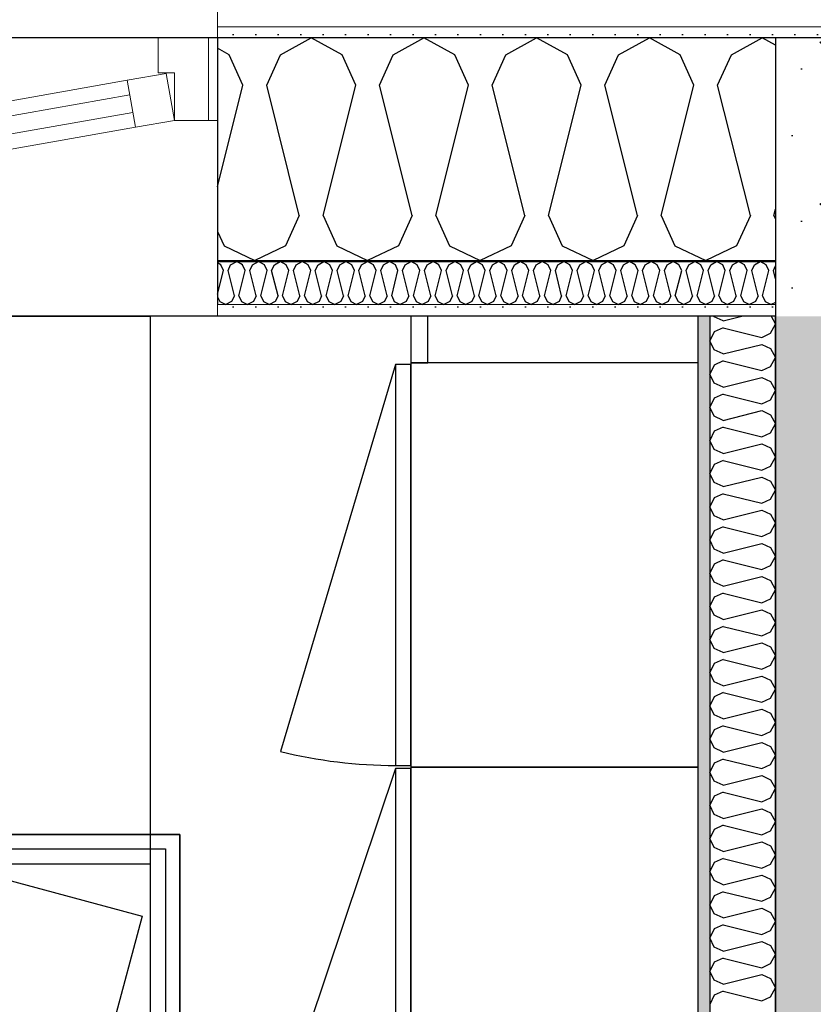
# Model space of a CAD drawing. Header units: millimetres. Extents: x -5000 to 341424, y -9235 to 550260.
# Tile 152 of 236: x 293550 to 294433, y 355615 to 356711. Entities that reach past the tile are written whole.
import ezdxf
from ezdxf.enums import TextEntityAlignment as Align

# ---------------------------------------------------------------- set-up
doc = ezdxf.new("R2010")
doc.units = ezdxf.units.MM
doc.header["$LTSCALE"] = 0.5
doc.header["$MEASUREMENT"] = 0
doc.linetypes.add('Akselinje', pattern=[1500, 1000, -200, 100, -200])
doc.linetypes.add('PLINE', pattern=[0])
for name, color, linetype in [('232- Ikke-bærende yttervegger (Skravur)(Nye konstruksjoner)', 7, 'Continuous'), ('232- Ikke-bærende yttervegger(Nye konstruksjoner)', 7, 'Continuous'), ('242- Ikke-bærende innervegger (Skravur)(Nye konstruksjoner)', 7, 'Continuous'), ('242- Ikke-bærende innervegger(Nye konstruksjoner)', 7, 'Continuous'), ('244- Vinduer_ dører_ foldevegger(Nye konstruksjoner)', 7, 'Continuous'), ('255- Gulvoverflate(Nye konstruksjoner)', 7, 'Continuous'), ('273- Kjøkkeninnredning(Nye konstruksjoner)', 7, 'Continuous'), ('82-- Modullinjer(Nye konstruksjoner)', 7, 'Continuous'), ('842-M___1_50 Målsetting bygning', 7, 'Continuous'), ('842-M___1_50 Målsetting bygning(Nye konstruksjoner)', 7, 'Continuous'), ('862- M___Nettoareal(Nye konstruksjoner)', 7, 'Continuous'), ('862- M___Nettoareal(Polylinje)(Nye konstruksjoner)', 7, 'Continuous'), ('862- M___Nettoareal(Tekst)(Nye konstruksjoner)', 7, 'Continuous')]:
    doc.layers.add(name, color=color, linetype=linetype)
for name, color, linetype, lineweight in [('234- Vinduer_ dører_ porter(Nye konstruksjoner)', 7, 'Continuous', 0), ('235- Utvendig kledning og overflate(Nye konstruksjoner)', 7, 'Continuous', 0), ('236- Innvendig kledning og overflate(Nye konstruksjoner)', 7, 'Continuous', 0)]:
    doc.layers.add(name, color=color, linetype=linetype, lineweight=lineweight)
doc.styles.add('GENERATED_STYLE_1', font='txt')
doc.styles.add('GENERATED_STYLE_3', font='arial.ttf')
doc.styles.add('GENERATED_STYLE_5', font='arial.ttf')
doc.dimstyles.new('GENERATED_STYLE__2', dxfattribs={"dimtxt": 100, "dimasz": 95, "dimexe": 0.18, "dimexo": 0.0625, "dimgap": 0, "dimtad": 1, "dimtih": 1, "dimtoh": 1, "dimdec": 0, "dimzin": 0, "dimdsep": 46, "dimtxsty": 'GENERATED_STYLE_3', "dimblk": 'ARROWHEAD_6', "dimblk1": 'ARROWHEAD_6', "dimblk2": 'ARROWHEAD_6', "dimcen": 0.09, "dimse1": 1, "dimse2": 1, "dimclrd": 256, "dimclre": 256, "dimclrt": 256, "dimadec": 1, "dimazin": 0, "dimtfac": 1, "dimtdec": 4, "dimtmove": 0, "dimatfit": 3, "dimfxl": 1, "dimtolj": 1, "dimtzin": 0, "dimarcsym": 0})
pattern_1 = [(0, (0, 0), (0, 43.30127), [0, -25]), (0, (12.5, 21.65), (0, 43.30127), [0, -25])]
pattern_2 = [(90.00001, (0, 0), (311.76916, 6e-05), [30, -150]), (90.00001, (-155.9, 90), (311.76916, 6e-05), [30, -150]), (150.00001, (0, 0), (155.88452, 270.00004), [30, -150]), (150.00001, (-4e-05, 180), (155.88452, 270.00004), [30, -150]), (210.00001, (-6e-06, 30), (-155.88463, 269.99998), [30, -150]), (210.00001, (-4e-05, 210), (-155.88463, 269.99998), [30, -150]), (90.000012, (-30, -6e-06), (60.000002, 1.2e-05), [0, -60.000002, 0, -90.000004]), (135.000012, (-30, 30), (42.4264, 42.426417), [0, -45.000002, 0, -75.000003])]

# ---------------------------------------------------------------- blocks, each defined once
blk = doc.blocks.new('LEILIGHET 3__2', base_point=(292118.6, 348580.7))
at = {"layer": '862- M___Nettoareal(Polylinje)(Nye konstruksjoner)', "linetype": 'PLINE', "flags": 128}
blk.add_lwpolyline([(294391, 356380.7), (286261, 356380.7), (286261, 348080.7), (289576, 348080.7), (289576, 349780.7), (294391, 349780.7)], close=True, dxfattribs=at)
at = {"layer": '862- M___Nettoareal(Tekst)(Nye konstruksjoner)', "style": 'GENERATED_STYLE_1'}
for tag, p in [('DUMMY_861', (288325.6, 358508)), ('ROOM_NAME', (287588.4, 358458.2)), ('DUMMY_862', (287588.4, 358319.8))]:
    blk.add_attdef(tag, text='', height=100, dxfattribs=at).set_placement(p, align=Align.TOP_LEFT)
blk = doc.blocks.new('STUE__34', base_point=(290949.5, 355025.2))
at = {"layer": '862- M___Nettoareal(Polylinje)(Nye konstruksjoner)', "linetype": 'PLINE', "flags": 128}
blk.add_lwpolyline([(289700, 349780.7), (294305, 349780.7), (294305, 356380.7), (289700, 356380.7), (289700, 355490.7), (289700, 354480.7)], close=True, dxfattribs=at)
at = {"layer": '862- M___Nettoareal(Tekst)(Nye konstruksjoner)', "style": 'GENERATED_STYLE_1'}
for tag, p in [('DUMMY_861', (291186.2, 355213.4)), ('ROOM_NAME', (290712.8, 355163.6)), ('DUMMY_862', (290712.8, 355025.2))]:
    blk.add_attdef(tag, text='', height=100, dxfattribs=at).set_placement(p, align=Align.TOP_LEFT)
blk = doc.blocks.new('*X73')
at = {"layer": '232- Ikke-bærende yttervegger (Skravur)(Nye konstruksjoner)', "linetype": 'PLINE'}
for p, q in [((293773.6, 356437.9), (293770, 356440)), ((293776.6, 356431.4), (293773.6, 356437.9)), ((293781.7, 356431.4), (293784.6, 356437.9)), ((293784.6, 356437.9), (293791.3, 356441.6)), ((293797.9, 356437.9), (293791.3, 356441.6)), ((293800.8, 356431.4), (293797.9, 356437.9)), ((293805.9, 356431.4), (293808.9, 356437.9)), ((293808.9, 356437.9), (293815.5, 356441.6)), ((293822.2, 356437.9), (293815.5, 356441.6)), ((293825.1, 356431.4), (293822.2, 356437.9)), ((293830.2, 356431.4), (293833.2, 356437.9)), ((293833.2, 356437.9), (293839.8, 356441.6)), ((293846.4, 356437.9), (293839.8, 356441.6)), ((293849.4, 356431.4), (293846.4, 356437.9)), ((293854.5, 356431.4), (293857.5, 356437.9)), ((293857.5, 356437.9), (293864.1, 356441.6)), ((293870.7, 356437.9), (293864.1, 356441.6)), ((293873.7, 356431.4), (293870.7, 356437.9)), ((293878.8, 356431.4), (293881.8, 356437.9)), ((293881.8, 356437.9), (293888.4, 356441.6)), ((293895, 356437.9), (293888.4, 356441.6)), ((293898, 356431.4), (293895, 356437.9)), ((293903.1, 356431.4), (293906, 356437.9)), ((293906, 356437.9), (293912.7, 356441.6)), ((293919.3, 356437.9), (293912.7, 356441.6)), ((293922.3, 356431.4), (293919.3, 356437.9)), ((293927.4, 356431.4), (293930.3, 356437.9)), ((293930.3, 356437.9), (293936.9, 356441.6)), ((293943.6, 356437.9), (293936.9, 356441.6)), ((293946.5, 356431.4), (293943.6, 356437.9)), ((293951.6, 356431.4), (293954.6, 356437.9)), ((293954.6, 356437.9), (293961.2, 356441.6)), ((293967.9, 356437.9), (293961.2, 356441.6)), ((293970.8, 356431.4), (293967.9, 356437.9)), ((293975.9, 356431.4), (293978.9, 356437.9)), ((293978.9, 356437.9), (293985.5, 356441.6)), ((293992.1, 356437.9), (293985.5, 356441.6)), ((293995.1, 356431.4), (293992.1, 356437.9)), ((294000.2, 356431.4), (294003.2, 356437.9)), ((294003.2, 356437.9), (294009.8, 356441.6)), ((294016.4, 356437.9), (294009.8, 356441.6)), ((294019.4, 356431.4), (294016.4, 356437.9)), ((294024.5, 356431.4), (294027.4, 356437.9)), ((294027.4, 356437.9), (294034.1, 356441.6)), ((294040.7, 356437.9), (294034.1, 356441.6)), ((294043.7, 356431.4), (294040.7, 356437.9)), ((294048.8, 356431.4), (294051.7, 356437.9)), ((294051.7, 356437.9), (294058.3, 356441.6)), ((294065, 356437.9), (294058.3, 356441.6)), ((294067.9, 356431.4), (294065, 356437.9)), ((294073, 356431.4), (294076, 356437.9)), ((294076, 356437.9), (294082.6, 356441.6)), ((294089.3, 356437.9), (294082.6, 356441.6)), ((294092.2, 356431.4), (294089.3, 356437.9)), ((294097.3, 356431.4), (294100.3, 356437.9)), ((294100.3, 356437.9), (294106.9, 356441.6)), ((294113.5, 356437.9), (294106.9, 356441.6)), ((294116.5, 356431.4), (294113.5, 356437.9)), ((294121.6, 356431.4), (294124.6, 356437.9)), ((294124.6, 356437.9), (294131.2, 356441.6)), ((294137.8, 356437.9), (294131.2, 356441.6)), ((294140.8, 356431.4), (294137.8, 356437.9)), ((294145.9, 356431.4), (294148.8, 356437.9)), ((294148.8, 356437.9), (294155.5, 356441.6)), ((294162.1, 356437.9), (294155.5, 356441.6)), ((294165.1, 356431.4), (294162.1, 356437.9)), ((294170.2, 356431.4), (294173.1, 356437.9)), ((294173.1, 356437.9), (294179.8, 356441.6)), ((294186.4, 356437.9), (294179.8, 356441.6)), ((294189.3, 356431.4), (294186.4, 356437.9)), ((294194.4, 356431.4), (294197.4, 356437.9)), ((294197.4, 356437.9), (294204, 356441.6)), ((294210.7, 356437.9), (294204, 356441.6)), ((294213.6, 356431.4), (294210.7, 356437.9)), ((294218.7, 356431.4), (294221.7, 356437.9)), ((294221.7, 356437.9), (294228.3, 356441.6)), ((294234.9, 356437.9), (294228.3, 356441.6)), ((294237.9, 356431.4), (294234.9, 356437.9)), ((294243, 356431.4), (294246, 356437.9)), ((294246, 356437.9), (294252.6, 356441.6)), ((294259.2, 356437.9), (294252.6, 356441.6)), ((294262.2, 356431.4), (294259.2, 356437.9)), ((294267.3, 356431.4), (294270.3, 356437.9)), ((294270.3, 356437.9), (294276.9, 356441.6)), ((294283.5, 356437.9), (294276.9, 356441.6)), ((294286.5, 356431.4), (294283.5, 356437.9)), ((294291.6, 356431.4), (294294.5, 356437.9)), ((294294.5, 356437.9), (294301.2, 356441.6)), ((294307.8, 356437.9), (294301.2, 356441.6)), ((294310.8, 356431.4), (294307.8, 356437.9)), ((294315.9, 356431.4), (294318.8, 356437.9)), ((294318.8, 356437.9), (294325.4, 356441.6)), ((294332.1, 356437.9), (294325.4, 356441.6)), ((294335, 356431.4), (294332.1, 356437.9)), ((294340.1, 356431.4), (294343.1, 356437.9)), ((294343.1, 356437.9), (294349.7, 356441.6)), ((294356.4, 356437.9), (294349.7, 356441.6)), ((294359.3, 356431.4), (294356.4, 356437.9)), ((294364.4, 356431.4), (294367.4, 356437.9)), ((294367.4, 356437.9), (294374, 356441.6)), ((294380.6, 356437.9), (294374, 356441.6)), ((294383.6, 356431.4), (294380.6, 356437.9)), ((294388.7, 356431.4), (294391, 356436.5)), ((293770, 356405.2), (293776.6, 356431.4)), ((293788.7, 356403.3), (293781.7, 356431.4)), ((293793.8, 356403.3), (293800.8, 356431.4)), ((293813, 356403.3), (293805.9, 356431.4)), ((293818.1, 356403.3), (293825.1, 356431.4)), ((293837.3, 356403.3), (293830.2, 356431.4)), ((293842.4, 356403.3), (293849.4, 356431.4)), ((293861.5, 356403.3), (293854.5, 356431.4)), ((293866.7, 356403.3), (293873.7, 356431.4)), ((293885.8, 356403.3), (293878.8, 356431.4)), ((293890.9, 356403.3), (293898, 356431.4)), ((293910.1, 356403.3), (293903.1, 356431.4)), ((293915.2, 356403.3), (293922.3, 356431.4)), ((293934.4, 356403.3), (293927.4, 356431.4)), ((293939.5, 356403.3), (293946.5, 356431.4)), ((293958.7, 356403.3), (293951.6, 356431.4)), ((293963.8, 356403.3), (293970.8, 356431.4)), ((293983, 356403.3), (293975.9, 356431.4)), ((293988.1, 356403.3), (293995.1, 356431.4)), ((294007.2, 356403.3), (294000.2, 356431.4)), ((294012.3, 356403.3), (294019.4, 356431.4)), ((294031.5, 356403.3), (294024.5, 356431.4)), ((294036.6, 356403.3), (294043.7, 356431.4)), ((294055.8, 356403.3), (294048.8, 356431.4)), ((294060.9, 356403.3), (294067.9, 356431.4)), ((294080.1, 356403.3), (294073, 356431.4)), ((294085.2, 356403.3), (294092.2, 356431.4)), ((294104.4, 356403.3), (294097.3, 356431.4)), ((294109.5, 356403.3), (294116.5, 356431.4)), ((294128.6, 356403.3), (294121.6, 356431.4)), ((294133.7, 356403.3), (294140.8, 356431.4)), ((294152.9, 356403.3), (294145.9, 356431.4)), ((294158, 356403.3), (294165.1, 356431.4)), ((294177.2, 356403.3), (294170.2, 356431.4)), ((294182.3, 356403.3), (294189.3, 356431.4)), ((294201.5, 356403.3), (294194.4, 356431.4)), ((294206.6, 356403.3), (294213.6, 356431.4)), ((294225.8, 356403.3), (294218.7, 356431.4)), ((294230.9, 356403.3), (294237.9, 356431.4)), ((294250, 356403.3), (294243, 356431.4)), ((294255.2, 356403.3), (294262.2, 356431.4)), ((294274.3, 356403.3), (294267.3, 356431.4)), ((294279.4, 356403.3), (294286.5, 356431.4)), ((294298.6, 356403.3), (294291.6, 356431.4)), ((294303.7, 356403.3), (294310.8, 356431.4)), ((294322.9, 356403.3), (294315.9, 356431.4)), ((294328, 356403.3), (294335, 356431.4)), ((294347.2, 356403.3), (294340.1, 356431.4)), ((294352.3, 356403.3), (294359.3, 356431.4)), ((294371.5, 356403.3), (294364.4, 356431.4)), ((294376.6, 356403.3), (294383.6, 356431.4)), ((294391, 356422.2), (294388.7, 356431.4)), ((293788.7, 356403.3), (293785.7, 356396.8)), ((293793.8, 356403.3), (293796.8, 356396.8)), ((293813, 356403.3), (293810, 356396.8)), ((293818.1, 356403.3), (293821, 356396.8)), ((293837.3, 356403.3), (293834.3, 356396.8)), ((293842.4, 356403.3), (293845.3, 356396.8)), ((293861.5, 356403.3), (293858.6, 356396.8)), ((293866.7, 356403.3), (293869.6, 356396.8)), ((293885.8, 356403.3), (293882.9, 356396.8)), ((293890.9, 356403.3), (293893.9, 356396.8)), ((293910.1, 356403.3), (293907.2, 356396.8)), ((293915.2, 356403.3), (293918.2, 356396.8)), ((293934.4, 356403.3), (293931.4, 356396.8)), ((293939.5, 356403.3), (293942.5, 356396.8)), ((293958.7, 356403.3), (293955.7, 356396.8)), ((293963.8, 356403.3), (293966.7, 356396.8)), ((293983, 356403.3), (293980, 356396.8)), ((293988.1, 356403.3), (293991, 356396.8)), ((294007.2, 356403.3), (294004.3, 356396.8)), ((294012.3, 356403.3), (294015.3, 356396.8)), ((294031.5, 356403.3), (294028.6, 356396.8)), ((294036.6, 356403.3), (294039.6, 356396.8)), ((294055.8, 356403.3), (294052.8, 356396.8)), ((294060.9, 356403.3), (294063.9, 356396.8)), ((294080.1, 356403.3), (294077.1, 356396.8)), ((294085.2, 356403.3), (294088.1, 356396.8)), ((294104.4, 356403.3), (294101.4, 356396.8)), ((294109.5, 356403.3), (294112.4, 356396.8)), ((294128.6, 356403.3), (294125.7, 356396.8)), ((294133.7, 356403.3), (294136.7, 356396.8)), ((294152.9, 356403.3), (294150, 356396.8)), ((294158, 356403.3), (294161, 356396.8)), ((294177.2, 356403.3), (294174.2, 356396.8)), ((294182.3, 356403.3), (294185.3, 356396.8)), ((294201.5, 356403.3), (294198.5, 356396.8)), ((294206.6, 356403.3), (294209.5, 356396.8)), ((294225.8, 356403.3), (294222.8, 356396.8)), ((294230.9, 356403.3), (294233.8, 356396.8)), ((294250, 356403.3), (294247.1, 356396.8)), ((294255.2, 356403.3), (294258.1, 356396.8)), ((294274.3, 356403.3), (294271.4, 356396.8)), ((294279.4, 356403.3), (294282.4, 356396.8)), ((294298.6, 356403.3), (294295.7, 356396.8)), ((294303.7, 356403.3), (294306.7, 356396.8)), ((294322.9, 356403.3), (294319.9, 356396.8)), ((294328, 356403.3), (294331, 356396.8)), ((294347.2, 356403.3), (294344.2, 356396.8)), ((294352.3, 356403.3), (294355.2, 356396.8)), ((294371.5, 356403.3), (294368.5, 356396.8)), ((294376.6, 356403.3), (294379.5, 356396.8)), ((293770, 356402.2), (293772.5, 356396.8)), ((293772.5, 356396.8), (293779.1, 356393.6)), ((293785.7, 356396.8), (293779.1, 356393.6)), ((293796.8, 356396.8), (293803.4, 356393.6)), ((293810, 356396.8), (293803.4, 356393.6)), ((293821, 356396.8), (293827.7, 356393.6)), ((293834.3, 356396.8), (293827.7, 356393.6)), ((293845.3, 356396.8), (293852, 356393.6)), ((293858.6, 356396.8), (293852, 356393.6)), ((293869.6, 356396.8), (293876.2, 356393.6)), ((293882.9, 356396.8), (293876.2, 356393.6)), ((293893.9, 356396.8), (293900.5, 356393.6)), ((293907.2, 356396.8), (293900.5, 356393.6)), ((293918.2, 356396.8), (293924.8, 356393.6)), ((293931.4, 356396.8), (293924.8, 356393.6)), ((293942.5, 356396.8), (293949.1, 356393.6)), ((293955.7, 356396.8), (293949.1, 356393.6)), ((293966.7, 356396.8), (293973.4, 356393.6)), ((293980, 356396.8), (293973.4, 356393.6)), ((293991, 356396.8), (293997.6, 356393.6)), ((294004.3, 356396.8), (293997.6, 356393.6)), ((294015.3, 356396.8), (294021.9, 356393.6)), ((294028.6, 356396.8), (294021.9, 356393.6)), ((294039.6, 356396.8), (294046.2, 356393.6)), ((294052.8, 356396.8), (294046.2, 356393.6)), ((294063.9, 356396.8), (294070.5, 356393.6)), ((294077.1, 356396.8), (294070.5, 356393.6)), ((294088.1, 356396.8), (294094.8, 356393.6)), ((294101.4, 356396.8), (294094.8, 356393.6)), ((294112.4, 356396.8), (294119.1, 356393.6)), ((294125.7, 356396.8), (294119.1, 356393.6)), ((294136.7, 356396.8), (294143.3, 356393.6)), ((294150, 356396.8), (294143.3, 356393.6)), ((294161, 356396.8), (294167.6, 356393.6)), ((294174.2, 356396.8), (294167.6, 356393.6)), ((294185.3, 356396.8), (294191.9, 356393.6)), ((294198.5, 356396.8), (294191.9, 356393.6)), ((294209.5, 356396.8), (294216.2, 356393.6)), ((294222.8, 356396.8), (294216.2, 356393.6)), ((294233.8, 356396.8), (294240.5, 356393.6)), ((294247.1, 356396.8), (294240.5, 356393.6)), ((294258.1, 356396.8), (294264.7, 356393.6)), ((294271.4, 356396.8), (294264.7, 356393.6)), ((294282.4, 356396.8), (294289, 356393.6)), ((294295.7, 356396.8), (294289, 356393.6)), ((294306.7, 356396.8), (294313.3, 356393.6)), ((294319.9, 356396.8), (294313.3, 356393.6)), ((294331, 356396.8), (294337.6, 356393.6)), ((294344.2, 356396.8), (294337.6, 356393.6)), ((294355.2, 356396.8), (294361.9, 356393.6)), ((294368.5, 356396.8), (294361.9, 356393.6)), ((294379.5, 356396.8), (294386.1, 356393.6)), ((294391, 356395.9), (294386.1, 356393.6))]:
    blk.add_line(p, q, dxfattribs=at)
blk = doc.blocks.new('*X84')
at = {"layer": '232- Ikke-bærende yttervegger (Skravur)(Nye konstruksjoner)', "linetype": 'PLINE'}
for p, q in [((293840, 356671.5), (293874.2, 356690.6)), ((293908.5, 356671.5), (293874.2, 356690.6)), ((293965.4, 356671.5), (293999.7, 356690.6)), ((294033.9, 356671.5), (293999.7, 356690.6)), ((294090.9, 356671.5), (294125.1, 356690.6)), ((294159.4, 356671.5), (294125.1, 356690.6)), ((294216.3, 356671.5), (294250.6, 356690.6)), ((294284.8, 356671.5), (294250.6, 356690.6)), ((294341.8, 356671.5), (294376, 356690.6)), ((294391, 356682.3), (294376, 356690.6)), ((293783, 356671.5), (293770, 356678.8)), ((293798.3, 356637.9), (293783, 356671.5)), ((293824.7, 356637.9), (293840, 356671.5)), ((293923.8, 356637.9), (293908.5, 356671.5)), ((293950.1, 356637.9), (293965.4, 356671.5)), ((294049.2, 356637.9), (294033.9, 356671.5)), ((294075.6, 356637.9), (294090.9, 356671.5)), ((294174.7, 356637.9), (294159.4, 356671.5)), ((294201, 356637.9), (294216.3, 356671.5)), ((294300.1, 356637.9), (294284.8, 356671.5)), ((294326.5, 356637.9), (294341.8, 356671.5)), ((293770, 356524.7), (293798.3, 356637.9)), ((293861, 356492.5), (293824.7, 356637.9)), ((293887.4, 356492.5), (293923.8, 356637.9)), ((293986.5, 356492.5), (293950.1, 356637.9)), ((294012.8, 356492.5), (294049.2, 356637.9)), ((294111.9, 356492.5), (294075.6, 356637.9)), ((294138.3, 356492.5), (294174.7, 356637.9)), ((294237.4, 356492.5), (294201, 356637.9)), ((294263.8, 356492.5), (294300.1, 356637.9)), ((294362.9, 356492.5), (294326.5, 356637.9)), ((293861, 356492.5), (293845.8, 356458.9)), ((293887.4, 356492.5), (293902.7, 356458.9)), ((293986.5, 356492.5), (293971.2, 356458.9)), ((294012.8, 356492.5), (294028.1, 356458.9)), ((294111.9, 356492.5), (294096.7, 356458.9)), ((294138.3, 356492.5), (294153.6, 356458.9)), ((294237.4, 356492.5), (294222.1, 356458.9)), ((294263.8, 356492.5), (294279, 356458.9)), ((294362.9, 356492.5), (294347.6, 356458.9)), ((294389.2, 356492.5), (294391, 356499.6)), ((294389.2, 356492.5), (294391, 356488.5)), ((293770, 356474.7), (293777.2, 356458.9)), ((293777.2, 356458.9), (293811.5, 356442.6)), ((293845.8, 356458.9), (293811.5, 356442.6)), ((293902.7, 356458.9), (293936.9, 356442.6)), ((293971.2, 356458.9), (293936.9, 356442.6)), ((294028.1, 356458.9), (294062.4, 356442.6)), ((294096.7, 356458.9), (294062.4, 356442.6)), ((294153.6, 356458.9), (294187.9, 356442.6)), ((294222.1, 356458.9), (294187.9, 356442.6)), ((294279, 356458.9), (294313.3, 356442.6)), ((294347.6, 356458.9), (294313.3, 356442.6))]:
    blk.add_line(p, q, dxfattribs=at)
blk = doc.blocks.new('Vindu[6]')
at = {"layer": '234- Vinduer_ dører_ porter(Nye konstruksjoner)', "linetype": 'PLINE'}
for p, q in [((293760, 356690.6), (293704, 356690.6)), ((293704, 356690.6), (293704, 356651.6)), ((293770, 356690.6), (293760, 356690.6)), ((293760, 356690.6), (293760, 356598.6)), ((293712.8, 356650.8), (293669.5, 356643.2)), ((293704, 356651.6), (293722, 356651.6)), ((293722, 356598.6), (293712.8, 356650.8)), ((293722, 356651.6), (293722, 356598.6)), ((293669.5, 356643.2), (292757.5, 356482.4)), ((293669.5, 356643.2), (293678.7, 356591)), ((293672.3, 356627), (292760.4, 356466.2)), ((292763.9, 356446.5), (293675.8, 356607.3)), ((292766.7, 356430.2), (293678.7, 356591)), ((293678.7, 356591), (293722, 356598.6)), ((293722, 356598.6), (293760, 356598.6)), ((293760, 356598.6), (293770, 356598.6)), ((292660, 356380.6), (293770, 356380.6))]:
    blk.add_line(p, q, dxfattribs=at)
at = {"layer": '235- Utvendig kledning og overflate(Nye konstruksjoner)', "linetype": 'PLINE'}
for p, q in [((293770, 356738.6), (293770, 356702.6)), ((293770, 356702.6), (293770, 356690.6))]:
    blk.add_line(p, q, dxfattribs=at)
at = {"layer": '236- Innvendig kledning og overflate(Nye konstruksjoner)', "linetype": 'PLINE'}
for p, q in [((293770, 356442.6), (293770, 356441.6)), ((293770, 356393.6), (293770, 356380.6))]:
    blk.add_line(p, q, dxfattribs=at)
at = {"layer": '244- Vinduer_ dører_ foldevegger(Nye konstruksjoner)', "linetype": 'PLINE'}
for p, q in [((293770, 356690.6), (293770, 356598.6)), ((293770, 356690.6), (293770, 356598.6)), ((293770, 356598.6), (293770, 356442.6)), ((293770, 356441.6), (293770, 356393.6))]:
    blk.add_line(p, q, dxfattribs=at)
blk = doc.blocks.new('Standard grid marker[86]', base_point=(305734.8, 356690.6))
at = {"layer": '82-- Modullinjer(Nye konstruksjoner)', "linetype": 'Akselinje'}
blk.add_line((305534.8, 356690.6), (271734.8, 356690.6), dxfattribs=at)
at = {"layer": '82-- Modullinjer(Nye konstruksjoner)', "style": 'GENERATED_STYLE_5'}
for tag, p in [('AC_MarkerText_1_1', (271409.8, 356744.3)), ('AC_MarkerText_1_0', (305859.8, 356744.3))]:
    blk.add_attdef(tag, text='', height=100, rotation=360, dxfattribs=at).set_placement(p, align=Align.TOP_CENTER)
blk = doc.blocks.new('7.06.01 Worktop[167]', base_point=(293695, 355770.7))
at = {"layer": '273- Kjøkkeninnredning(Nye konstruksjoner)', "linetype": 'PLINE'}
for p, q in [((291001, 356380.7), (293695, 356380.7)), ((293695, 356380.7), (293695, 355770.7)), ((293695, 355770.7), (291001, 355770.7))]:
    blk.add_line(p, q, dxfattribs=at)
blk = doc.blocks.new('7.06.01 Worktop[168]', base_point=(293695, 356380.7))
at = {"layer": '273- Kjøkkeninnredning(Nye konstruksjoner)', "linetype": 'PLINE'}
for p, q in [((293695, 356380.7), (293695, 354681.7)), ((294305, 356380.7), (293695, 356380.7)), ((294305, 354681.7), (294305, 356380.7))]:
    blk.add_line(p, q, dxfattribs=at)
blk = doc.blocks.new('7.01.10 Corner bench 90[201]', base_point=(293405, 356380.7))
at = {"layer": '273- Kjøkkeninnredning(Nye konstruksjoner)', "linetype": 'PLINE'}
for p, q in [((294305, 356380.7), (293405, 356380.7)), ((294305, 355480.7), (294305, 356380.7)), ((293405, 355803.7), (293728, 355803.7)), ((293728, 355803.7), (293407, 355803.7)), ((293728, 355803.7), (293728, 355480.7)), ((293728, 355482.7), (293728, 355803.7)), ((293407, 355787.7), (293712, 355787.7)), ((293407, 355787.6), (293686, 355712.8)), ((293712, 355787.7), (293712, 355482.7)), ((293686, 355712.8), (293611.2, 355433.6))]:
    blk.add_line(p, q, dxfattribs=at)
blk = doc.blocks.new('7.04.01 Top Cabinet with 1 door[228]', base_point=(293985, 356328.7))
at = {"layer": '273- Kjøkkeninnredning(Nye konstruksjoner)', "linetype": 'PLINE'}
blk.add_line((293968, 356326.9), (293840, 355895.8), dxfattribs=at)
at = {"layer": '273- Kjøkkeninnredning(Nye konstruksjoner)', "linetype": 'PLINE', "flags": 128}
for points in [[(293985, 356326.9), (293968, 356326.9), (293968, 355880.5), (293985, 355880.5)], [(293985, 356328.7), (293985, 355878.7), (294305, 355878.7), (294305, 356328.7)]]:
    blk.add_lwpolyline(points, close=True, dxfattribs=at)
at = {"layer": '273- Kjøkkeninnredning(Nye konstruksjoner)', "linetype": 'PLINE'}
blk.add_ellipse((293968, 356330.5), major_axis=(494.6, 0), ratio=0.909817, start_param=4.45059, end_param=4.712389, dxfattribs=at)
blk = doc.blocks.new('7.04.01 Top Cabinet with 1 door[229]', base_point=(293985, 355878.7))
at = {"layer": '273- Kjøkkeninnredning(Nye konstruksjoner)', "linetype": 'PLINE'}
blk.add_line((293968, 355877.1), (293840, 355494.9), dxfattribs=at)
at = {"layer": '273- Kjøkkeninnredning(Nye konstruksjoner)', "linetype": 'PLINE', "flags": 128}
for points in [[(293985, 355877.1), (293968, 355877.1), (293968, 355481.3), (293985, 355481.3)], [(293985, 355878.7), (293985, 355479.7), (294305, 355479.7), (294305, 355878.7)]]:
    blk.add_lwpolyline(points, close=True, dxfattribs=at)
at = {"layer": '273- Kjøkkeninnredning(Nye konstruksjoner)', "linetype": 'PLINE'}
blk.add_ellipse((293968, 355880.3), major_axis=(494.6, 0), ratio=0.806704, start_param=4.45059, end_param=4.712389, dxfattribs=at)
blk = doc.blocks.new('7.01.25 Front panel[230]', base_point=(293985, 356380.5))
at = {"layer": '273- Kjøkkeninnredning(Nye konstruksjoner)', "linetype": 'PLINE'}
for p, q in [((293985, 356380.5), (293985, 356328.7)), ((294004, 356380.5), (293985, 356380.5)), ((294004, 356328.7), (294004, 356380.5)), ((293985, 356328.7), (294004, 356328.7))]:
    blk.add_line(p, q, dxfattribs=at)
blk = doc.blocks.new('*D665')
at = {"layer": '842-M___1_50 Målsetting bygning(Nye konstruksjoner)', "linetype": 'PLINE'}
for p, q in [((277511, 363296.1), (277511, 363483.6)), ((303141, 363296.1), (303141, 363483.6)), ((277561, 363439.8), (277461, 363339.8)), ((303191, 363439.8), (303091, 363339.8)), ((277436, 363389.8), (277511, 363389.8)), ((277511, 363389.8), (303141, 363389.8))]:
    blk.add_line(p, q, dxfattribs=at)
at = {"layer": '842-M___1_50 Målsetting bygning(Nye konstruksjoner)', "insert": (290116.3, 363409.8), "char_height": 100, "attachment_point": 7, "style": 'GENERATED_STYLE_3'}
blk.add_mtext('\\A1;{\\pql;\\fArial|b0|i0|c0|p0;\\W1.000000;25\xa0630}', dxfattribs=at)
blk = doc.blocks.new('ARROWHEAD_6')
at = {"linetype": 'Continuous'}
for p, q in [((-0.5, -0.5), (0.5, 0.5)), ((0, 0), (-1, 0))]:
    blk.add_line(p, q, dxfattribs=at)
blk = doc.blocks.new('*D723')
at = {"layer": '842-M___1_50 Målsetting bygning', "linetype": 'PLINE'}
for p, q in [((292660, 357738.6), (292660, 357926.1)), ((293770, 357738.6), (293770, 357926.1)), ((292710, 357882.3), (292610, 357782.3)), ((293820, 357882.3), (293720, 357782.3)), ((292660, 357832.3), (293770, 357832.3))]:
    blk.add_line(p, q, dxfattribs=at)
at = {"layer": '842-M___1_50 Målsetting bygning', "char_height": 100, "attachment_point": 7, "style": 'GENERATED_STYLE_3'}
for s, insert in [('\\A1;{\\pql;\\fArial|b0|i0|c0|p0;\\W1.000000;1\xa0110}', (293048.5, 357852.3)), ('\\A1;{\\pql;\\fArial|b0|i0|c0|p0;\\W1.000000;1\xa0310}', (293043.4, 357712.3))]:
    blk.add_mtext(s, dxfattribs=dict(at, insert=insert))
blk = doc.blocks.new('*D724')
at = {"layer": '842-M___1_50 Målsetting bygning', "linetype": 'PLINE'}
for p, q in [((293770, 357738.6), (293770, 357926.1)), ((295906.8, 357738.6), (295906.8, 357926.1)), ((293820, 357882.3), (293720, 357782.3)), ((295956.8, 357882.3), (295856.8, 357782.3)), ((293770, 357832.3), (295906.8, 357832.3))]:
    blk.add_line(p, q, dxfattribs=at)
at = {"layer": '842-M___1_50 Målsetting bygning', "insert": (294666.8, 357852.3), "char_height": 100, "attachment_point": 7, "style": 'GENERATED_STYLE_3'}
blk.add_mtext('\\A1;{\\pql;\\fArial|b0|i0|c0|p0;\\W1.000000;2\xa0137}', dxfattribs=at)
blk = doc.blocks.new('*X1272')
at = {"layer": '242- Ikke-bærende innervegger (Skravur)(Nye konstruksjoner)', "linetype": 'PLINE'}
for p, q in [((294322.8, 356379.9), (294322.4, 356380.7)), ((294332.7, 356375.4), (294353.6, 356380.7)), ((294385.9, 356380.7), (294391, 356371.6)), ((294332.7, 356375.4), (294322.8, 356379.9)), ((294385.4, 356361.5), (294391, 356371.6)), ((294322.8, 356363.2), (294318, 356353.1)), ((294332.7, 356367.7), (294322.8, 356363.2)), ((294332.7, 356367.7), (294375.5, 356357)), ((294375.5, 356357), (294385.4, 356361.5)), ((294322.8, 356343), (294318, 356353.1)), ((294332.7, 356338.5), (294375.5, 356349.2)), ((294375.5, 356349.2), (294385.4, 356344.7)), ((294332.7, 356338.5), (294322.8, 356343)), ((294385.4, 356344.7), (294391, 356334.6)), ((294322.8, 356326.2), (294318, 356316.2)), ((294332.7, 356330.7), (294322.8, 356326.2)), ((294332.7, 356330.7), (294375.5, 356320)), ((294385.4, 356324.5), (294391, 356334.6)), ((294322.8, 356306.1), (294318, 356316.2)), ((294375.5, 356320), (294385.4, 356324.5)), ((294332.7, 356301.6), (294322.8, 356306.1)), ((294332.7, 356301.6), (294375.5, 356312.3)), ((294375.5, 356312.3), (294385.4, 356307.8)), ((294385.4, 356307.8), (294391, 356297.7)), ((294332.7, 356293.8), (294322.8, 356289.3)), ((294332.7, 356293.8), (294375.5, 356283.1)), ((294385.4, 356287.6), (294391, 356297.7)), ((294322.8, 356289.3), (294318, 356279.2)), ((294375.5, 356283.1), (294385.4, 356287.6)), ((294322.8, 356269.1), (294318, 356279.2)), ((294332.7, 356264.6), (294375.5, 356275.4)), ((294375.5, 356275.4), (294385.4, 356270.9)), ((294385.4, 356270.9), (294391, 356260.8)), ((294332.7, 356264.6), (294322.8, 356269.1)), ((294385.4, 356250.7), (294391, 356260.8)), ((294322.8, 356252.4), (294318, 356242.3)), ((294332.7, 356256.9), (294322.8, 356252.4)), ((294332.7, 356256.9), (294375.5, 356246.2)), ((294375.5, 356246.2), (294385.4, 356250.7)), ((294322.8, 356232.2), (294318, 356242.3)), ((294332.7, 356227.7), (294375.5, 356238.4)), ((294375.5, 356238.4), (294385.4, 356233.9)), ((294332.7, 356227.7), (294322.8, 356232.2)), ((294385.4, 356233.9), (294391, 356223.8)), ((294332.7, 356220), (294322.8, 356215.5)), ((294332.7, 356220), (294375.5, 356209.3)), ((294385.4, 356213.8), (294391, 356223.8)), ((294322.8, 356215.5), (294318, 356205.4)), ((294322.8, 356195.3), (294318, 356205.4)), ((294375.5, 356209.3), (294385.4, 356213.8)), ((294332.7, 356190.8), (294322.8, 356195.3)), ((294332.7, 356190.8), (294375.5, 356201.5)), ((294375.5, 356201.5), (294385.4, 356197)), ((294385.4, 356197), (294391, 356186.9)), ((294385.4, 356176.8), (294391, 356186.9)), ((294322.8, 356178.5), (294318, 356168.4)), ((294332.7, 356183), (294322.8, 356178.5)), ((294332.7, 356183), (294375.5, 356172.3)), ((294375.5, 356172.3), (294385.4, 356176.8)), ((294322.8, 356158.4), (294318, 356168.4)), ((294332.7, 356153.9), (294375.5, 356164.6)), ((294375.5, 356164.6), (294385.4, 356160.1)), ((294332.7, 356153.9), (294322.8, 356158.4)), ((294385.4, 356160.1), (294391, 356150)), ((294322.8, 356141.6), (294318, 356131.5)), ((294332.7, 356146.1), (294322.8, 356141.6)), ((294332.7, 356146.1), (294375.5, 356135.4)), ((294375.5, 356135.4), (294385.4, 356139.9)), ((294385.4, 356139.9), (294391, 356150)), ((294322.8, 356121.4), (294318, 356131.5)), ((294332.7, 356116.9), (294322.8, 356121.4)), ((294332.7, 356116.9), (294375.5, 356127.6)), ((294375.5, 356127.6), (294385.4, 356123.1)), ((294385.4, 356123.1), (294391, 356113.1)), ((294332.7, 356109.2), (294322.8, 356104.7)), ((294332.7, 356109.2), (294375.5, 356098.5)), ((294385.4, 356103), (294391, 356113.1)), ((294322.8, 356104.7), (294318, 356094.6)), ((294375.5, 356098.5), (294385.4, 356103)), ((294322.8, 356084.5), (294318, 356094.6)), ((294332.7, 356080), (294322.8, 356084.5)), ((294332.7, 356080), (294375.5, 356090.7)), ((294375.5, 356090.7), (294385.4, 356086.2)), ((294385.4, 356086.2), (294391, 356076.1)), ((294385.4, 356066), (294391, 356076.1)), ((294322.8, 356067.8), (294318, 356057.7)), ((294332.7, 356072.3), (294322.8, 356067.8)), ((294332.7, 356072.3), (294375.5, 356061.5)), ((294375.5, 356061.5), (294385.4, 356066)), ((294322.8, 356047.6), (294318, 356057.7)), ((294332.7, 356043.1), (294375.5, 356053.8)), ((294375.5, 356053.8), (294385.4, 356049.3)), ((294332.7, 356043.1), (294322.8, 356047.6)), ((294385.4, 356049.3), (294391, 356039.2)), ((294322.8, 356030.8), (294318, 356020.7)), ((294332.7, 356035.3), (294322.8, 356030.8)), ((294332.7, 356035.3), (294375.5, 356024.6)), ((294385.4, 356029.1), (294391, 356039.2)), ((294322.8, 356010.7), (294318, 356020.7)), ((294375.5, 356024.6), (294385.4, 356029.1)), ((294332.7, 356006.2), (294322.8, 356010.7)), ((294332.7, 356006.2), (294375.5, 356016.9)), ((294375.5, 356016.9), (294385.4, 356012.4)), ((294385.4, 356012.4), (294391, 356002.3)), ((294332.7, 355998.4), (294322.8, 355993.9)), ((294332.7, 355998.4), (294375.5, 355987.7)), ((294385.4, 355992.2), (294391, 356002.3)), ((294322.8, 355993.9), (294318, 355983.8)), ((294375.5, 355987.7), (294385.4, 355992.2)), ((294322.8, 355973.7), (294318, 355983.8)), ((294332.7, 355969.2), (294375.5, 355979.9)), ((294375.5, 355979.9), (294385.4, 355975.4)), ((294385.4, 355975.4), (294391, 355965.3)), ((294332.7, 355969.2), (294322.8, 355973.7)), ((294385.4, 355955.3), (294391, 355965.3)), ((294322.8, 355957), (294318, 355946.9)), ((294332.7, 355961.5), (294322.8, 355957)), ((294332.7, 355961.5), (294375.5, 355950.8)), ((294375.5, 355950.8), (294385.4, 355955.3)), ((294322.8, 355936.8), (294318, 355946.9)), ((294332.7, 355932.3), (294375.5, 355943)), ((294375.5, 355943), (294385.4, 355938.5)), ((294332.7, 355932.3), (294322.8, 355936.8)), ((294385.4, 355938.5), (294391, 355928.4)), ((294332.7, 355924.5), (294322.8, 355920)), ((294332.7, 355924.5), (294375.5, 355913.8)), ((294385.4, 355918.3), (294391, 355928.4)), ((294322.8, 355920), (294318, 355910)), ((294322.8, 355899.9), (294318, 355910)), ((294375.5, 355913.8), (294385.4, 355918.3)), ((294332.7, 355895.4), (294322.8, 355899.9)), ((294332.7, 355895.4), (294375.5, 355906.1)), ((294375.5, 355906.1), (294385.4, 355901.6)), ((294385.4, 355901.6), (294391, 355891.5)), ((294332.7, 355887.6), (294322.8, 355883.1)), ((294332.7, 355887.6), (294375.5, 355876.9)), ((294385.4, 355881.4), (294391, 355891.5)), ((294322.8, 355883.1), (294318, 355873)), ((294375.5, 355876.9), (294385.4, 355881.4)), ((294322.8, 355862.9), (294318, 355873)), ((294332.7, 355858.4), (294375.5, 355869.1)), ((294375.5, 355869.1), (294385.4, 355864.6)), ((294332.7, 355858.4), (294322.8, 355862.9)), ((294385.4, 355864.6), (294391, 355854.6)), ((294385.4, 355844.5), (294391, 355854.6)), ((294322.8, 355846.2), (294318, 355836.1)), ((294332.7, 355850.7), (294322.8, 355846.2)), ((294332.7, 355850.7), (294375.5, 355840)), ((294375.5, 355840), (294385.4, 355844.5)), ((294322.8, 355826), (294318, 355836.1)), ((294332.7, 355821.5), (294322.8, 355826)), ((294332.7, 355821.5), (294375.5, 355832.2)), ((294375.5, 355832.2), (294385.4, 355827.7)), ((294385.4, 355827.7), (294391, 355817.6)), ((294332.7, 355813.8), (294322.8, 355809.3)), ((294332.7, 355813.8), (294375.5, 355803.1)), ((294385.4, 355807.6), (294391, 355817.6)), ((294322.8, 355809.3), (294318, 355799.2)), ((294375.5, 355803.1), (294385.4, 355807.6)), ((294322.8, 355789.1), (294318, 355799.2)), ((294332.7, 355784.6), (294322.8, 355789.1)), ((294332.7, 355784.6), (294375.5, 355795.3)), ((294375.5, 355795.3), (294385.4, 355790.8)), ((294385.4, 355790.8), (294391, 355780.7)), ((294385.4, 355770.6), (294391, 355780.7)), ((294322.8, 355772.3), (294318, 355762.2)), ((294332.7, 355776.8), (294322.8, 355772.3)), ((294332.7, 355776.8), (294375.5, 355766.1)), ((294375.5, 355766.1), (294385.4, 355770.6)), ((294322.8, 355752.2), (294318, 355762.2)), ((294332.7, 355747.7), (294375.5, 355758.4)), ((294375.5, 355758.4), (294385.4, 355753.9)), ((294332.7, 355747.7), (294322.8, 355752.2)), ((294385.4, 355753.9), (294391, 355743.8)), ((294322.8, 355735.4), (294318, 355725.3)), ((294332.7, 355739.9), (294322.8, 355735.4)), ((294332.7, 355739.9), (294375.5, 355729.2)), ((294385.4, 355733.7), (294391, 355743.8)), ((294322.8, 355715.2), (294318, 355725.3)), ((294375.5, 355729.2), (294385.4, 355733.7)), ((294332.7, 355710.7), (294322.8, 355715.2)), ((294332.7, 355710.7), (294375.5, 355721.4)), ((294375.5, 355721.4), (294385.4, 355716.9)), ((294385.4, 355716.9), (294391, 355706.9)), ((294332.7, 355703), (294322.8, 355698.5)), ((294332.7, 355703), (294375.5, 355692.3)), ((294385.4, 355696.8), (294391, 355706.9)), ((294322.8, 355698.5), (294318, 355688.4)), ((294375.5, 355692.3), (294385.4, 355696.8)), ((294322.8, 355678.3), (294318, 355688.4)), ((294332.7, 355673.8), (294375.5, 355684.5)), ((294375.5, 355684.5), (294385.4, 355680)), ((294385.4, 355680), (294391, 355669.9)), ((294332.7, 355673.8), (294322.8, 355678.3)), ((294385.4, 355659.8), (294391, 355669.9)), ((294322.8, 355661.5), (294318, 355651.5)), ((294332.7, 355666), (294322.8, 355661.5)), ((294332.7, 355666), (294375.5, 355655.3)), ((294375.5, 355655.3), (294385.4, 355659.8)), ((294322.8, 355641.4), (294318, 355651.5)), ((294332.7, 355636.9), (294375.5, 355647.6)), ((294375.5, 355647.6), (294385.4, 355643.1)), ((294332.7, 355636.9), (294322.8, 355641.4)), ((294385.4, 355643.1), (294391, 355633)), ((294322.8, 355624.6), (294318, 355614.5)), ((294332.7, 355629.1), (294322.8, 355624.6)), ((294332.7, 355629.1), (294375.5, 355618.4)), ((294385.4, 355622.9), (294391, 355633)), ((294375.5, 355618.4), (294385.4, 355622.9))]:
    blk.add_line(p, q, dxfattribs=at)

msp = doc.modelspace()

# ---------------------------------------------------------------- hatches: boundary and pattern name
at = {"layer": '232- Ikke-bærende yttervegger (Skravur)(Nye konstruksjoner)', "linetype": 'Continuous'}
h = msp.add_hatch(dxfattribs=at)
h.set_pattern_fill('Prikker_tett', color=256, style=0, pattern_type=2)
h.set_pattern_definition(pattern_1)
h.paths.add_polyline_path([(293770, 356690.6), (295906.8, 356690.6), (295906.8, 356702.6), (293770, 356702.6)])
h = msp.add_hatch(dxfattribs=at)
h.set_pattern_fill('Betong_strukturell', color=256, style=0, pattern_type=2)
h.set_pattern_definition(pattern_2)
h.paths.add_polyline_path([(294391, 356442.6), (294611, 356442.6), (294611, 356690.6), (294391, 356690.6)])
msp.add_hatch(color=256, dxfattribs=at).paths.add_polyline_path([(294391, 356442.6), (293770, 356442.6), (293770, 356441.6), (294391, 356441.6)])
h = msp.add_hatch(dxfattribs=at)
h.set_pattern_fill('Betong_strukturell', color=256, style=0, pattern_type=2)
h.set_pattern_definition(pattern_2)
h.paths.add_polyline_path([(294391, 356441.6), (294611, 356441.6), (294611, 356442.6), (294391, 356442.6)])
h = msp.add_hatch(dxfattribs=at)
h.set_pattern_fill('Betong_strukturell', color=256, style=0, pattern_type=2)
h.set_pattern_definition(pattern_2)
h.paths.add_polyline_path([(294391, 356393.6), (294611, 356393.6), (294611, 356441.6), (294391, 356441.6)])
h = msp.add_hatch(dxfattribs=at)
h.set_pattern_fill('Prikker_tett', color=256, style=0, pattern_type=2)
h.set_pattern_definition(pattern_1)
h.paths.add_polyline_path([(293770, 356393.6), (293770, 356380.6), (294391, 356380.6), (294391, 356393.6)])
h = msp.add_hatch(dxfattribs=at)
h.set_pattern_fill('Betong_strukturell', color=256, style=0, pattern_type=2)
h.set_pattern_definition(pattern_2)
h.paths.add_polyline_path([(294391, 356380.6), (294611, 356380.6), (294611, 356393.6), (294391, 356393.6)])
h = msp.add_hatch(dxfattribs=at)
h.set_pattern_fill('Betong_strukturell', color=256, style=0, pattern_type=2)
h.set_pattern_definition(pattern_2)
h.paths.add_polyline_path([(294391, 356380.6), (294391, 347870.7), (294611, 347870.7), (294611, 356380.6)])
at = {"layer": '242- Ikke-bærende innervegger (Skravur)(Nye konstruksjoner)', "linetype": 'Continuous'}
h = msp.add_hatch(dxfattribs=at)
h.set_pattern_fill('Prikker_tett', color=256, style=0, pattern_type=2)
h.set_pattern_definition(pattern_1)
h.paths.add_polyline_path([(294305, 356380.7), (294305, 349780.7), (294318, 349780.7), (294318, 356380.7)])

# ---------------------------------------------------------------- linework, layer by layer
at = {"layer": '232- Ikke-bærende yttervegger(Nye konstruksjoner)', "linetype": 'PLINE'}
for p, q in [((294391, 356690.6), (293770, 356690.6)), ((293770, 356690.6), (293770, 356598.6)), ((294391, 356690.6), (294391, 356442.6)), ((294611, 356690.6), (294391, 356690.6)), ((294391, 356690.6), (294391, 356442.6)), ((294611, 356690.6), (294391, 356690.6)), ((293770, 356598.6), (293770, 356442.6)), ((293770, 356442.6), (294391, 356442.6)), ((293770, 356441.6), (294391, 356441.6)), ((293770, 356441.6), (293770, 356393.6)), ((294391, 356442.6), (294391, 356441.6)), ((294391, 356442.6), (294391, 356441.6)), ((294391, 356441.6), (294391, 356393.6)), ((294391, 356441.6), (294391, 356393.6)), ((294391, 356393.6), (294391, 356380.6)), ((294391, 356393.6), (294391, 356380.6))]:
    msp.add_line(p, q, dxfattribs=at)
at = {"layer": '232- Ikke-bærende yttervegger(Nye konstruksjoner)', "linetype": 'PLINE', "flags": 128}
msp.add_lwpolyline([(294391, 356380.6), (294391, 347870.7)], dxfattribs=at)
at = {"layer": '235- Utvendig kledning og overflate(Nye konstruksjoner)', "linetype": 'PLINE'}
for p, q in [((293770, 356738.6), (293770, 356702.6)), ((295906.8, 356702.6), (293770, 356702.6)), ((293770, 356702.6), (293770, 356690.6))]:
    msp.add_line(p, q, dxfattribs=at)
at = {"layer": '236- Innvendig kledning og overflate(Nye konstruksjoner)', "linetype": 'PLINE'}
for p, q in [((293770, 356442.6), (293770, 356441.6)), ((293770, 356393.6), (294391, 356393.6)), ((293770, 356393.6), (293770, 356380.6))]:
    msp.add_line(p, q, dxfattribs=at)
at = {"layer": '236- Innvendig kledning og overflate(Nye konstruksjoner)', "linetype": 'PLINE', "flags": 128}
for points in [[(293770, 356380.6), (294391, 356380.6)], [(294318, 356380.7), (294305, 356380.7)], [(294305, 356380.7), (294305, 349780.7)]]:
    msp.add_lwpolyline(points, dxfattribs=at)
at = {"layer": '242- Ikke-bærende innervegger(Nye konstruksjoner)', "linetype": 'PLINE'}
msp.add_line((294318, 356380.7), (294318, 349780.7), dxfattribs=at)
at = {"layer": '242- Ikke-bærende innervegger(Nye konstruksjoner)', "linetype": 'PLINE', "flags": 128}
for points in [[(294391, 356380.7), (294318, 356380.7)], [(294391, 349780.7), (294391, 356380.7)]]:
    msp.add_lwpolyline(points, dxfattribs=at)
at = {"layer": '255- Gulvoverflate(Nye konstruksjoner)', "linetype": 'PLINE', "flags": 128}
msp.add_lwpolyline([(277601, 349570.7), (277601, 347770.7), (281536, 347770.7), (281536, 349470.7), (285893, 349470.7), (285893, 347770.7), (289886, 347770.7), (289886, 349470.7), (294243, 349470.7), (294243, 347770.7), (298236, 347770.7), (298236, 349470.7), (303051, 349470.7), (303051, 356690.6), (277601, 356690.6), (277601, 354890.6)], close=True, dxfattribs=at)

# ---------------------------------------------------------------- block references
at = {"layer": '232- Ikke-bærende yttervegger(Nye konstruksjoner)'}
for name in ['*X84', '*X73']:
    msp.add_blockref(name, (0, 0), dxfattribs=at)
at = {"layer": '242- Ikke-bærende innervegger(Nye konstruksjoner)'}
msp.add_blockref('*X1272', (0, 0), dxfattribs=at)
at = {"layer": '244- Vinduer_ dører_ foldevegger(Nye konstruksjoner)', "linetype": 'PLINE'}
msp.add_blockref('Vindu[6]', (0, 0), dxfattribs=at)
at = {"layer": '273- Kjøkkeninnredning(Nye konstruksjoner)', "linetype": 'PLINE'}
for name, p in [('7.06.01 Worktop[167]', (293695, 355770.7)), ('7.01.10 Corner bench 90[201]', (293405, 356380.7)), ('7.06.01 Worktop[168]', (293695, 356380.7)), ('7.01.25 Front panel[230]', (293985, 356380.5)), ('7.04.01 Top Cabinet with 1 door[228]', (293985, 356328.7)), ('7.04.01 Top Cabinet with 1 door[229]', (293985, 355878.7))]:
    msp.add_blockref(name, p, dxfattribs=at)
at = {"layer": '82-- Modullinjer(Nye konstruksjoner)', "linetype": 'PLINE'}
msp.add_blockref('Standard grid marker[86]', (305734.8, 356690.6), dxfattribs=at)
at = {"layer": '862- M___Nettoareal(Nye konstruksjoner)', "linetype": 'Continuous'}
for name, p in [('LEILIGHET 3__2', (292118.6, 348580.7)), ('STUE__34', (290949.5, 355025.2))]:
    msp.add_blockref(name, p, dxfattribs=at)

# ---------------------------------------------------------------- dimensions: what is measured, and where the dimension line sits
at = {"layer": '842-M___1_50 Målsetting bygning', "linetype": 'Continuous'}
for base, p1, p2, picture, middle in [((293770, 357832.3), (292660, 356380.6), (293770, 356380.6), '*D723', (293220, 357902.3)), ((295906.8, 357832.3), (293770, 356380.6), (295906.8, 356380.6), '*D724', (294838.3, 357902.3))]:
    dim = msp.add_linear_dim(base=base, p1=p1, p2=p2, dimstyle='GENERATED_STYLE__2', dxfattribs=at)
    dim.commit()
    dim.dimension.update_dxf_attribs({"geometry": picture, "text_midpoint": middle, "dimtype": 160})
at = {"layer": '842-M___1_50 Målsetting bygning(Nye konstruksjoner)', "linetype": 'Continuous'}
dim = msp.add_linear_dim(base=(303141, 363389.8), p1=(277511, 356516.9), p2=(303141, 356516.9), dimstyle='GENERATED_STYLE__2', dxfattribs=at)
dim.commit()
dim.dimension.update_dxf_attribs({"geometry": '*D665', "text_midpoint": (290325.9, 363459.8), "dimtype": 160})

doc.saveas('drawing.dxf')
